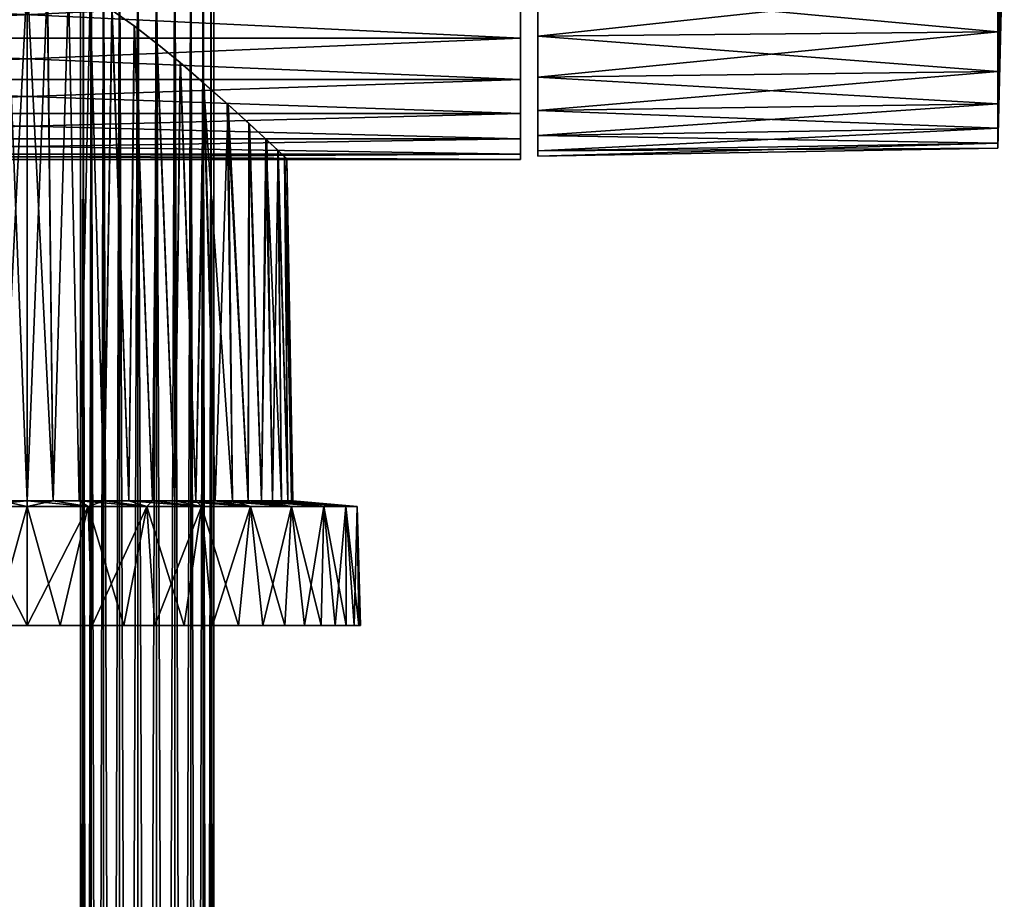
# Model space of a CAD drawing. Header units: millimetres. Extents: x -73 to 73, y -375 to 265.
# Tile 5 of 14: x -1 to 73, y -76 to -10. Entities that reach past the tile are written whole.
import ezdxf

# ---------------------------------------------------------------- set-up
doc = ezdxf.new("R2010")
doc.units = ezdxf.units.MM
doc.header["$LTSCALE"] = 52.148148
for name, color, linetype in [('10', 7, 'CONTINUOUS'), ('11', 7, 'CONTINUOUS'), ('12', 7, 'CONTINUOUS'), ('13', 7, 'CONTINUOUS'), ('23', 7, 'CONTINUOUS'), ('24', 7, 'CONTINUOUS'), ('3', 7, 'CONTINUOUS'), ('38', 7, 'CONTINUOUS'), ('39', 7, 'CONTINUOUS'), ('4', 7, 'CONTINUOUS'), ('5', 7, 'CONTINUOUS'), ('6', 7, 'CONTINUOUS'), ('7', 7, 'CONTINUOUS'), ('8', 7, 'CONTINUOUS'), ('9', 7, 'CONTINUOUS')]:
    doc.layers.add(name, color=color, linetype=linetype)

msp = doc.modelspace()

# ---------------------------------------------------------------- linework, layer by layer
at = {"layer": '10', "color": 7, "linetype": 'CONTINUOUS', "true_color": 0xa2afbf}
for points in [[(0, -46.528, -24.853), (-2.465, -55.45, -24.886), (-4.566, -46.528, -24.43), (0, -46.528, -24.853)], [(-2.465, -55.45, 24.886), (0, -55.45, 25.009), (-4.566, -46.528, 24.43), (-2.465, -55.45, 24.886)], [(0, -55.45, 25.009), (0, -46.528, 24.853), (-4.566, -46.528, 24.43), (0, -55.45, 25.009)], [(0, -55.45, -25.009), (-2.465, -55.45, -24.886), (0, -46.528, -24.853), (0, -55.45, -25.009)]]:
    msp.add_3dface(points, dxfattribs=at)
at = {"layer": '11', "color": 7, "linetype": 'CONTINUOUS', "true_color": 0xa2afbf}
for points in [[(-1.954, -46.098, -19.835), (0, -46.098, -19.931), (-4.566, -46.528, -24.43), (-1.954, -46.098, -19.835)], [(0, -46.098, -19.931), (0, -46.528, -24.853), (-4.566, -46.528, -24.43), (0, -46.098, -19.931)], [(0, -46.528, 24.853), (-1.954, -46.098, 19.835), (-4.566, -46.528, 24.43), (0, -46.528, 24.853)], [(0, -46.098, 19.931), (-1.954, -46.098, 19.835), (0, -46.528, 24.853), (0, -46.098, 19.931)]]:
    msp.add_3dface(points, dxfattribs=at)
at = {"layer": '12', "color": 7, "linetype": 'CONTINUOUS', "true_color": 0xa2afbf}
for points in [[(72.817, -7.519, -18.152), (73.3, 0), (72.817, -10.916, -16.336), (72.817, -7.519, -18.152)], [(72.817, -10.916, -16.336), (73.3, 0), (73.179, -6.949, -6.949), (72.817, -10.916, -16.336)], [(72.817, -13.893, -13.893), (72.817, -10.916, -16.336), (73.179, -6.949, -6.949), (72.817, -13.893, -13.893)]]:
    msp.add_3dface(points, dxfattribs=at)
at = {"layer": '13', "color": 7, "linetype": 'CONTINUOUS', "true_color": 0xa2afbf}
for points in [[(73.3, 0), (72.817, -13.893, -13.893), (73.179, -6.949, -6.949), (73.3, 0)], [(72.817, -13.893, -13.893), (73.3, 0), (72.817, -16.336, -10.916), (72.817, -13.893, -13.893)], [(72.817, -16.336, -10.916), (73.3, 0), (72.817, -18.152, -7.519), (72.817, -16.336, -10.916)], [(72.817, -18.152, -7.519), (73.3, 0), (72.817, -19.27, -3.833), (72.817, -18.152, -7.519)], [(72.817, -19.27, -3.833), (73.3, 0), (72.817, -19.648), (72.817, -19.27, -3.833)], [(72.817, -19.648), (73.3, 0), (72.817, -19.27, 3.833), (72.817, -19.648)], [(72.817, -19.27, 3.833), (73.3, 0), (72.817, -18.152, 7.519), (72.817, -19.27, 3.833)], [(72.817, -18.152, 7.519), (73.3, 0), (72.817, -16.336, 10.916), (72.817, -18.152, 7.519)], [(72.817, -16.336, 10.916), (73.3, 0), (72.817, -13.893, 13.893), (72.817, -16.336, 10.916)], [(72.817, -13.893, 13.893), (73.3, 0), (72.817, -10.916, 16.336), (72.817, -13.893, 13.893)], [(72.817, -10.916, 16.336), (73.3, 0), (72.817, -7.519, 18.152), (72.817, -10.916, 16.336)]]:
    msp.add_3dface(points, dxfattribs=at)
at = {"layer": '23', "color": 7, "linetype": 'CONTINUOUS', "true_color": 0xa2afbf}
for points in [[(72.817, -7.519, -18.152), (72.817, -10.916, -16.336), (38.3, -7.749, -18.709), (72.817, -7.519, -18.152)], [(38.3, -7.749, -18.709), (72.817, -10.916, -16.336), (38.3, -11.25, -16.837), (38.3, -7.749, -18.709)], [(72.817, -10.916, -16.336), (72.817, -13.893, -13.893), (38.3, -11.25, -16.837), (72.817, -10.916, -16.336)], [(38.3, -11.25, -16.837), (72.817, -13.893, -13.893), (38.3, -14.319, -14.319), (38.3, -11.25, -16.837)]]:
    msp.add_3dface(points, dxfattribs=at)
at = {"layer": '24', "color": 7, "linetype": 'CONTINUOUS', "true_color": 0xa2afbf}
for points in [[(72.817, -10.916, 16.336), (72.817, -7.519, 18.152), (38.3, -11.25, 16.837), (72.817, -10.916, 16.336)], [(38.3, -11.25, 16.837), (72.817, -7.519, 18.152), (38.3, -7.749, 18.709), (38.3, -11.25, 16.837)], [(72.817, -13.893, 13.893), (72.817, -10.916, 16.336), (38.3, -14.319, 14.319), (72.817, -13.893, 13.893)], [(38.3, -14.319, 14.319), (72.817, -10.916, 16.336), (38.3, -11.25, 16.837), (38.3, -14.319, 14.319)], [(72.817, -13.893, -13.893), (72.817, -16.336, -10.916), (38.3, -14.319, -14.319), (72.817, -13.893, -13.893)], [(72.817, -16.336, 10.916), (72.817, -13.893, 13.893), (38.3, -16.837, 11.25), (72.817, -16.336, 10.916)], [(38.3, -16.837, 11.25), (72.817, -13.893, 13.893), (38.3, -14.319, 14.319), (38.3, -16.837, 11.25)], [(38.3, -14.319, -14.319), (72.817, -16.336, -10.916), (38.3, -16.837, -11.25), (38.3, -14.319, -14.319)], [(72.817, -16.336, -10.916), (72.817, -18.152, -7.519), (38.3, -16.837, -11.25), (72.817, -16.336, -10.916)], [(72.817, -18.152, 7.519), (72.817, -16.336, 10.916), (38.3, -18.709, 7.749), (72.817, -18.152, 7.519)], [(38.3, -18.709, 7.749), (72.817, -16.336, 10.916), (38.3, -16.837, 11.25), (38.3, -18.709, 7.749)], [(38.3, -16.837, -11.25), (72.817, -18.152, -7.519), (38.3, -18.709, -7.749), (38.3, -16.837, -11.25)], [(72.817, -18.152, -7.519), (72.817, -19.27, -3.833), (38.3, -18.709, -7.749), (72.817, -18.152, -7.519)], [(72.817, -19.27, 3.833), (72.817, -18.152, 7.519), (38.3, -19.861, 3.951), (72.817, -19.27, 3.833)], [(38.3, -19.861, 3.951), (72.817, -18.152, 7.519), (38.3, -18.709, 7.749), (38.3, -19.861, 3.951)], [(38.3, -18.709, -7.749), (72.817, -19.27, -3.833), (38.3, -19.861, -3.951), (38.3, -18.709, -7.749)], [(72.817, -19.27, -3.833), (72.817, -19.648), (38.3, -19.861, -3.951), (72.817, -19.27, -3.833)], [(72.817, -19.648), (72.817, -19.27, 3.833), (38.3, -20.25), (72.817, -19.648)], [(38.3, -20.25), (72.817, -19.27, 3.833), (38.3, -19.861, 3.951), (38.3, -20.25)], [(38.3, -19.861, -3.951), (72.817, -19.648), (38.3, -20.25), (38.3, -19.861, -3.951)]]:
    msp.add_3dface(points, dxfattribs=at)
at = {"layer": '3', "color": 7, "linetype": 'CONTINUOUS', "true_color": 0xa2afbf}
for points in [[(4, -375), (4, 0), (4.203, 0, -1.409), (4, -375)], [(4, -375), (4.203, 0, -1.409), (4.203, -375, -1.409), (4, -375)], [(4.203, 0, -1.409), (4.794, 0, -2.703), (4.203, -375, -1.409), (4.203, 0, -1.409)], [(4.203, -375, -1.409), (4.794, 0, -2.703), (4.794, -375, -2.703), (4.203, -375, -1.409)], [(4.794, 0, -2.703), (5.726, 0, -3.779), (4.794, -375, -2.703), (4.794, 0, -2.703)], [(4.794, -375, -2.703), (5.726, 0, -3.779), (5.726, -375, -3.779), (4.794, -375, -2.703)], [(5.726, 0, -3.779), (6.923, 0, -4.548), (5.726, -375, -3.779), (5.726, 0, -3.779)], [(5.726, -375, -3.779), (6.923, 0, -4.548), (6.923, -375, -4.548), (5.726, -375, -3.779)], [(6.923, 0, -4.548), (8.288, 0, -4.949), (6.923, -375, -4.548), (6.923, 0, -4.548)], [(6.923, -375, -4.548), (8.288, 0, -4.949), (8.288, -375, -4.949), (6.923, -375, -4.548)], [(8.288, 0, -4.949), (9.712, 0, -4.949), (8.288, -375, -4.949), (8.288, 0, -4.949)], [(8.288, -375, -4.949), (9.712, 0, -4.949), (9.712, -375, -4.949), (8.288, -375, -4.949)], [(9.712, 0, -4.949), (11.077, 0, -4.548), (9.712, -375, -4.949), (9.712, 0, -4.949)], [(9.712, -375, -4.949), (11.077, 0, -4.548), (11.077, -375, -4.548), (9.712, -375, -4.949)], [(11.077, 0, -4.548), (12.274, 0, -3.779), (11.077, -375, -4.548), (11.077, 0, -4.548)], [(11.077, -375, -4.548), (12.274, 0, -3.779), (12.274, -375, -3.779), (11.077, -375, -4.548)], [(12.274, 0, -3.779), (13.206, 0, -2.703), (12.274, -375, -3.779), (12.274, 0, -3.779)], [(12.274, -375, -3.779), (13.206, 0, -2.703), (13.206, -375, -2.703), (12.274, -375, -3.779)], [(13.206, 0, -2.703), (13.797, 0, -1.409), (13.206, -375, -2.703), (13.206, 0, -2.703)], [(13.206, -375, -2.703), (13.797, 0, -1.409), (13.797, -375, -1.409), (13.206, -375, -2.703)], [(14, 0), (14, -375), (13.797, -375, -1.409), (14, 0)], [(13.797, 0, -1.409), (14, 0), (13.797, -375, -1.409), (13.797, 0, -1.409)]]:
    msp.add_3dface(points, dxfattribs=at)
at = {"layer": '38', "color": 7, "linetype": 'CONTINUOUS', "true_color": 0xa2afbf}
for points in [[(-37, -7.845, 18.94), (-37, -11.389, 17.045), (37, -7.845, 18.94), (-37, -7.845, 18.94)], [(37, -7.845, 18.94), (-37, -11.389, 17.045), (37, -11.389, 17.045), (37, -7.845, 18.94)], [(-37, -11.389, 17.045), (-37, -14.496, 14.496), (37, -11.389, 17.045), (-37, -11.389, 17.045)], [(37, -11.389, 17.045), (-37, -14.496, 14.496), (37, -14.496, 14.496), (37, -11.389, 17.045)], [(-37, -14.496, 14.496), (-37, -17.045, 11.389), (37, -14.496, 14.496), (-37, -14.496, 14.496)], [(37, -14.496, 14.496), (-37, -17.045, 11.389), (37, -17.045, 11.389), (37, -14.496, 14.496)], [(-37, -17.045, 11.389), (-37, -18.94, 7.845), (37, -17.045, 11.389), (-37, -17.045, 11.389)], [(37, -17.045, 11.389), (-37, -18.94, 7.845), (37, -18.94, 7.845), (37, -17.045, 11.389)], [(-37, -18.94, 7.845), (-37, -20.106, 3.999), (37, -18.94, 7.845), (-37, -18.94, 7.845)], [(37, -18.94, 7.845), (-37, -20.106, 3.999), (37, -20.106, 3.999), (37, -18.94, 7.845)], [(-37, -20.106, 3.999), (-37, -20.5), (37, -20.106, 3.999), (-37, -20.106, 3.999)], [(37, -20.106, 3.999), (-37, -20.5), (37, -20.5), (37, -20.106, 3.999)]]:
    msp.add_3dface(points, dxfattribs=at)
at = {"layer": '39', "color": 7, "linetype": 'CONTINUOUS', "true_color": 0xa2afbf}
for points in [[(37, -7.845, -18.94), (37, -11.389, -17.045), (-37, -7.845, -18.94), (37, -7.845, -18.94)], [(-37, -7.845, -18.94), (37, -11.389, -17.045), (-37, -11.389, -17.045), (-37, -7.845, -18.94)], [(37, -11.389, -17.045), (37, -14.496, -14.496), (-37, -11.389, -17.045), (37, -11.389, -17.045)], [(-37, -11.389, -17.045), (37, -14.496, -14.496), (-37, -14.496, -14.496), (-37, -11.389, -17.045)], [(37, -14.496, -14.496), (37, -17.045, -11.389), (-37, -14.496, -14.496), (37, -14.496, -14.496)], [(-37, -14.496, -14.496), (37, -17.045, -11.389), (-37, -17.045, -11.389), (-37, -14.496, -14.496)], [(37, -17.045, -11.389), (37, -18.94, -7.845), (-37, -17.045, -11.389), (37, -17.045, -11.389)], [(-37, -17.045, -11.389), (37, -18.94, -7.845), (-37, -18.94, -7.845), (-37, -17.045, -11.389)], [(37, -18.94, -7.845), (37, -20.106, -3.999), (-37, -18.94, -7.845), (37, -18.94, -7.845)], [(-37, -18.94, -7.845), (37, -20.106, -3.999), (-37, -20.106, -3.999), (-37, -18.94, -7.845)], [(37, -20.5), (-37, -20.5), (-37, -20.106, -3.999), (37, -20.5)], [(37, -20.106, -3.999), (37, -20.5), (-37, -20.106, -3.999), (37, -20.106, -3.999)]]:
    msp.add_3dface(points, dxfattribs=at)
at = {"layer": '4', "color": 7, "linetype": 'CONTINUOUS', "true_color": 0xa2afbf}
for points in [[(4.203, 0, 1.409), (4, 0), (4.203, -375, 1.409), (4.203, 0, 1.409)], [(4.203, -375, 1.409), (4, 0), (4, -375), (4.203, -375, 1.409)], [(4.794, 0, 2.703), (4.203, 0, 1.409), (4.794, -375, 2.703), (4.794, 0, 2.703)], [(4.794, -375, 2.703), (4.203, 0, 1.409), (4.203, -375, 1.409), (4.794, -375, 2.703)], [(5.726, 0, 3.779), (4.794, 0, 2.703), (5.726, -375, 3.779), (5.726, 0, 3.779)], [(5.726, -375, 3.779), (4.794, 0, 2.703), (4.794, -375, 2.703), (5.726, -375, 3.779)], [(6.923, 0, 4.548), (5.726, 0, 3.779), (6.923, -375, 4.548), (6.923, 0, 4.548)], [(6.923, -375, 4.548), (5.726, 0, 3.779), (5.726, -375, 3.779), (6.923, -375, 4.548)], [(8.288, 0, 4.949), (6.923, 0, 4.548), (8.288, -375, 4.949), (8.288, 0, 4.949)], [(8.288, -375, 4.949), (6.923, 0, 4.548), (6.923, -375, 4.548), (8.288, -375, 4.949)], [(9.712, 0, 4.949), (8.288, 0, 4.949), (9.712, -375, 4.949), (9.712, 0, 4.949)], [(9.712, -375, 4.949), (8.288, 0, 4.949), (8.288, -375, 4.949), (9.712, -375, 4.949)], [(11.077, 0, 4.548), (9.712, 0, 4.949), (11.077, -375, 4.548), (11.077, 0, 4.548)], [(11.077, -375, 4.548), (9.712, 0, 4.949), (9.712, -375, 4.949), (11.077, -375, 4.548)], [(12.274, 0, 3.779), (11.077, 0, 4.548), (12.274, -375, 3.779), (12.274, 0, 3.779)], [(12.274, -375, 3.779), (11.077, 0, 4.548), (11.077, -375, 4.548), (12.274, -375, 3.779)], [(13.206, 0, 2.703), (12.274, 0, 3.779), (13.206, -375, 2.703), (13.206, 0, 2.703)], [(13.206, -375, 2.703), (12.274, 0, 3.779), (12.274, -375, 3.779), (13.206, -375, 2.703)], [(13.797, 0, 1.409), (13.206, 0, 2.703), (13.797, -375, 1.409), (13.797, 0, 1.409)], [(13.797, -375, 1.409), (13.206, 0, 2.703), (13.206, -375, 2.703), (13.797, -375, 1.409)], [(14, 0), (13.797, 0, 1.409), (14, -375), (14, 0)], [(14, -375), (13.797, 0, 1.409), (13.797, -375, 1.409), (14, -375)]]:
    msp.add_3dface(points, dxfattribs=at)
at = {"layer": '5', "color": 7, "linetype": 'CONTINUOUS', "true_color": 0xa2afbf}
for points in [[(-2.465, -55.45, -24.886), (0, -55.45, -25.009), (-2.465, -55.45, 24.886), (-2.465, -55.45, -24.886)], [(-2.465, -55.45, 24.886), (0, -55.45, -25.009), (0, -55.45, 25.009), (-2.465, -55.45, 24.886)], [(0, -55.45, 25.009), (0, -55.45, -25.009), (2.465, -55.45, -24.886), (0, -55.45, 25.009)], [(2.465, -55.45, 24.886), (0, -55.45, 25.009), (2.465, -55.45, -24.886), (2.465, -55.45, 24.886)], [(4.881, -55.45, 24.528), (2.465, -55.45, 24.886), (4.881, -55.45, -24.528), (4.881, -55.45, 24.528)], [(4.881, -55.45, -24.528), (2.465, -55.45, 24.886), (2.465, -55.45, -24.886), (4.881, -55.45, -24.528)], [(7.257, -55.45, 23.932), (4.881, -55.45, 24.528), (7.257, -55.45, -23.932), (7.257, -55.45, 23.932)], [(7.257, -55.45, -23.932), (4.881, -55.45, 24.528), (4.881, -55.45, -24.528), (7.257, -55.45, -23.932)], [(9.573, -55.45, 23.104), (7.257, -55.45, 23.932), (9.573, -55.45, -23.104), (9.573, -55.45, 23.104)], [(9.573, -55.45, -23.104), (7.257, -55.45, 23.932), (7.257, -55.45, -23.932), (9.573, -55.45, -23.104)], [(11.786, -55.45, 22.057), (9.573, -55.45, 23.104), (11.786, -55.45, -22.057), (11.786, -55.45, 22.057)], [(11.786, -55.45, -22.057), (9.573, -55.45, 23.104), (9.573, -55.45, -23.104), (11.786, -55.45, -22.057)], [(13.896, -55.45, 20.792), (11.786, -55.45, 22.057), (13.896, -55.45, -20.792), (13.896, -55.45, 20.792)], [(13.896, -55.45, -20.792), (11.786, -55.45, 22.057), (11.786, -55.45, -22.057), (13.896, -55.45, -20.792)], [(15.862, -55.45, 19.334), (13.896, -55.45, 20.792), (15.862, -55.45, -19.334), (15.862, -55.45, 19.334)], [(15.862, -55.45, -19.334), (13.896, -55.45, 20.792), (13.896, -55.45, -20.792), (15.862, -55.45, -19.334)], [(17.686, -55.45, 17.681), (15.862, -55.45, 19.334), (17.686, -55.45, -17.681), (17.686, -55.45, 17.681)], [(17.686, -55.45, -17.681), (15.862, -55.45, 19.334), (15.862, -55.45, -19.334), (17.686, -55.45, -17.681)], [(19.329, -55.45, 15.869), (17.686, -55.45, 17.681), (19.329, -55.45, -15.869), (19.329, -55.45, 15.869)], [(19.329, -55.45, -15.869), (17.686, -55.45, 17.681), (17.686, -55.45, -17.681), (19.329, -55.45, -15.869)], [(20.795, -55.45, 13.892), (19.329, -55.45, 15.869), (20.795, -55.45, -13.892), (20.795, -55.45, 13.892)], [(20.795, -55.45, -13.892), (19.329, -55.45, 15.869), (19.329, -55.45, -15.869), (20.795, -55.45, -13.892)], [(22.054, -55.45, 11.793), (20.795, -55.45, 13.892), (22.054, -55.45, -11.793), (22.054, -55.45, 11.793)], [(22.054, -55.45, -11.793), (20.795, -55.45, 13.892), (20.795, -55.45, -13.892), (22.054, -55.45, -11.793)], [(23.105, -55.45, 9.568), (22.054, -55.45, 11.793), (23.105, -55.45, -9.568), (23.105, -55.45, 9.568)], [(23.105, -55.45, -9.568), (22.054, -55.45, 11.793), (22.054, -55.45, -11.793), (23.105, -55.45, -9.568)], [(23.931, -55.45, 7.263), (23.105, -55.45, 9.568), (23.931, -55.45, -7.263), (23.931, -55.45, 7.263)], [(23.931, -55.45, -7.263), (23.105, -55.45, 9.568), (23.105, -55.45, -9.568), (23.931, -55.45, -7.263)], [(24.527, -55.45, 4.878), (23.931, -55.45, 7.263), (24.527, -55.45, -4.878), (24.527, -55.45, 4.878)], [(24.527, -55.45, -4.878), (23.931, -55.45, 7.263), (23.931, -55.45, -7.263), (24.527, -55.45, -4.878)], [(24.888, -55.45, 2.453), (24.527, -55.45, 4.878), (24.888, -55.45, -2.453), (24.888, -55.45, 2.453)], [(24.888, -55.45, -2.453), (24.527, -55.45, 4.878), (24.527, -55.45, -4.878), (24.888, -55.45, -2.453)], [(25.008, -55.45), (24.888, -55.45, 2.453), (24.888, -55.45, -2.453), (25.008, -55.45)]]:
    msp.add_3dface(points, dxfattribs=at)
at = {"layer": '6', "color": 7, "linetype": 'CONTINUOUS', "true_color": 0xa2afbf}
for points in [[(0, -6.909, 19.247), (0, -46.098, 19.931), (1.954, -46.098, 19.835), (0, -6.909, 19.247)], [(1.511, -7.067, 19.191), (0, -6.909, 19.247), (1.954, -46.098, 19.835), (1.511, -7.067, 19.191)], [(0, -6.909, -19.247), (1.517, -7.069, -19.19), (0, -46.098, -19.931), (0, -6.909, -19.247)], [(0, -46.098, -19.931), (1.517, -7.069, -19.19), (1.954, -46.098, -19.835), (0, -46.098, -19.931)], [(3.09, -7.543, 19.009), (1.511, -7.067, 19.191), (1.954, -46.098, 19.835), (3.09, -7.543, 19.009)], [(1.517, -7.069, -19.19), (3.101, -7.547, -19.007), (1.954, -46.098, -19.835), (1.517, -7.069, -19.19)], [(3.888, -46.098, 19.548), (3.09, -7.543, 19.009), (1.954, -46.098, 19.835), (3.888, -46.098, 19.548)], [(1.954, -46.098, -19.835), (3.101, -7.547, -19.007), (3.888, -46.098, -19.548), (1.954, -46.098, -19.835)], [(4.716, -8.306, 18.686), (3.09, -7.543, 19.009), (3.888, -46.098, 19.548), (4.716, -8.306, 18.686)], [(3.101, -7.547, -19.007), (4.73, -8.314, -18.683), (3.888, -46.098, -19.548), (3.101, -7.547, -19.007)], [(5.786, -46.098, 19.073), (4.716, -8.306, 18.686), (3.888, -46.098, 19.548), (5.786, -46.098, 19.073)], [(3.888, -46.098, -19.548), (4.73, -8.314, -18.683), (5.786, -46.098, -19.073), (3.888, -46.098, -19.548)], [(6.356, -9.305, 18.212), (4.716, -8.306, 18.686), (5.786, -46.098, 19.073), (6.356, -9.305, 18.212)], [(4.73, -8.314, -18.683), (6.375, -9.317, -18.206), (5.786, -46.098, -19.073), (4.73, -8.314, -18.683)], [(7.627, -46.098, 18.414), (6.356, -9.305, 18.212), (5.786, -46.098, 19.073), (7.627, -46.098, 18.414)], [(5.786, -46.098, -19.073), (6.375, -9.317, -18.206), (7.627, -46.098, -18.414), (5.786, -46.098, -19.073)], [(8.023, -10.475, 17.564), (6.356, -9.305, 18.212), (7.627, -46.098, 18.414), (8.023, -10.475, 17.564)], [(6.375, -9.317, -18.206), (8.049, -10.494, -17.552), (7.627, -46.098, -18.414), (6.375, -9.317, -18.206)], [(9.396, -46.098, 17.578), (8.023, -10.475, 17.564), (7.627, -46.098, 18.414), (9.396, -46.098, 17.578)], [(7.627, -46.098, -18.414), (8.049, -10.494, -17.552), (9.396, -46.098, -17.578), (7.627, -46.098, -18.414)], [(9.727, -11.791, 16.707), (8.023, -10.475, 17.564), (9.396, -46.098, 17.578), (9.727, -11.791, 16.707)], [(8.049, -10.494, -17.552), (9.761, -11.818, -16.688), (9.396, -46.098, -17.578), (8.049, -10.494, -17.552)], [(11.073, -46.098, 16.572), (9.727, -11.791, 16.707), (9.396, -46.098, 17.578), (11.073, -46.098, 16.572)], [(11.465, -13.226, 15.597), (9.727, -11.791, 16.707), (11.073, -46.098, 16.572), (11.465, -13.226, 15.597)], [(9.396, -46.098, -17.578), (9.761, -11.818, -16.688), (11.073, -46.098, -16.572), (9.396, -46.098, -17.578)], [(9.761, -11.818, -16.688), (11.506, -13.261, -15.567), (11.073, -46.098, -16.572), (9.761, -11.818, -16.688)], [(12.644, -46.098, 15.407), (11.465, -13.226, 15.597), (11.073, -46.098, 16.572), (12.644, -46.098, 15.407)], [(11.073, -46.098, -16.572), (11.506, -13.261, -15.567), (12.644, -46.098, -15.407), (11.073, -46.098, -16.572)], [(13.238, -14.76, 14.16), (11.465, -13.226, 15.597), (12.644, -46.098, 15.407), (13.238, -14.76, 14.16)], [(11.506, -13.261, -15.567), (13.285, -14.801, -14.117), (12.644, -46.098, -15.407), (11.506, -13.261, -15.567)], [(14.094, -46.098, 14.094), (13.238, -14.76, 14.16), (12.644, -46.098, 15.407), (14.094, -46.098, 14.094)], [(15.006, -16.322, 12.314), (13.238, -14.76, 14.16), (15.407, -46.098, 12.644), (15.006, -16.322, 12.314)], [(15.407, -46.098, 12.644), (13.238, -14.76, 14.16), (14.094, -46.098, 14.094), (15.407, -46.098, 12.644)], [(12.644, -46.098, -15.407), (13.285, -14.801, -14.117), (14.094, -46.098, -14.094), (12.644, -46.098, -15.407)], [(13.285, -14.801, -14.117), (15.065, -16.374, -12.243), (14.094, -46.098, -14.094), (13.285, -14.801, -14.117)], [(14.094, -46.098, -14.094), (15.065, -16.374, -12.243), (15.407, -46.098, -12.644), (14.094, -46.098, -14.094)], [(16.617, -17.787, 10.085), (15.006, -16.322, 12.314), (16.572, -46.098, 11.073), (16.617, -17.787, 10.085)], [(16.572, -46.098, 11.073), (15.006, -16.322, 12.314), (15.407, -46.098, 12.644), (16.572, -46.098, 11.073)], [(15.065, -16.374, -12.243), (16.682, -17.847, -9.977), (16.572, -46.098, -11.073), (15.065, -16.374, -12.243)], [(15.407, -46.098, -12.644), (15.065, -16.374, -12.243), (16.572, -46.098, -11.073), (15.407, -46.098, -12.644)], [(17.578, -46.098, 9.396), (16.617, -17.787, 10.085), (16.572, -46.098, 11.073), (17.578, -46.098, 9.396)], [(16.572, -46.098, -11.073), (16.682, -17.847, -9.977), (17.578, -46.098, -9.396), (16.572, -46.098, -11.073)], [(17.913, -18.984, 7.598), (16.617, -17.787, 10.085), (17.578, -46.098, 9.396), (17.913, -18.984, 7.598)], [(16.682, -17.847, -9.977), (17.968, -19.035, -7.47), (17.578, -46.098, -9.396), (16.682, -17.847, -9.977)], [(18.414, -46.098, 7.627), (17.913, -18.984, 7.598), (17.578, -46.098, 9.396), (18.414, -46.098, 7.627)], [(17.578, -46.098, -9.396), (17.968, -19.035, -7.47), (18.414, -46.098, -7.627), (17.578, -46.098, -9.396)], [(18.798, -19.808, 5.082), (17.913, -18.984, 7.598), (19.073, -46.098, 5.786), (18.798, -19.808, 5.082)], [(19.073, -46.098, 5.786), (17.913, -18.984, 7.598), (18.414, -46.098, 7.627), (19.073, -46.098, 5.786)], [(17.968, -19.035, -7.47), (18.832, -19.841, -4.956), (18.414, -46.098, -7.627), (17.968, -19.035, -7.47)], [(18.414, -46.098, -7.627), (18.832, -19.841, -4.956), (19.073, -46.098, -5.786), (18.414, -46.098, -7.627)], [(19.311, -20.29, 2.565), (18.798, -19.808, 5.082), (19.548, -46.098, 3.888), (19.311, -20.29, 2.565)], [(19.548, -46.098, 3.888), (18.798, -19.808, 5.082), (19.073, -46.098, 5.786), (19.548, -46.098, 3.888)], [(18.832, -19.841, -4.956), (19.327, -20.305, -2.444), (19.548, -46.098, -3.888), (18.832, -19.841, -4.956)], [(19.073, -46.098, -5.786), (18.832, -19.841, -4.956), (19.548, -46.098, -3.888), (19.073, -46.098, -5.786)], [(19.484, -20.45, 0.062), (19.311, -20.29, 2.565), (19.835, -46.098, 1.954), (19.484, -20.45, 0.062)], [(19.835, -46.098, 1.954), (19.311, -20.29, 2.565), (19.548, -46.098, 3.888), (19.835, -46.098, 1.954)], [(19.327, -20.305, -2.444), (19.484, -20.45, 0.062), (19.835, -46.098, -1.954), (19.327, -20.305, -2.444)], [(19.548, -46.098, -3.888), (19.327, -20.305, -2.444), (19.835, -46.098, -1.954), (19.548, -46.098, -3.888)], [(19.835, -46.098, -1.954), (19.484, -20.45, 0.062), (19.931, -46.098), (19.835, -46.098, -1.954)], [(19.931, -46.098), (19.484, -20.45, 0.062), (19.835, -46.098, 1.954), (19.931, -46.098)]]:
    msp.add_3dface(points, dxfattribs=at)
at = {"layer": '7', "color": 7, "linetype": 'CONTINUOUS', "true_color": 0xa2afbf}
for points in [[(0, -6.909, -19.247), (0, -46.098, -19.931), (-1.954, -46.098, -19.835), (0, -6.909, -19.247)], [(-1.511, -7.067, -19.191), (0, -6.909, -19.247), (-1.954, -46.098, -19.835), (-1.511, -7.067, -19.191)], [(0, -46.098, 19.931), (-1.518, -7.069, 19.19), (-1.954, -46.098, 19.835), (0, -46.098, 19.931)], [(0, -46.098, 19.931), (0, -6.909, 19.247), (-1.518, -7.069, 19.19), (0, -46.098, 19.931)]]:
    msp.add_3dface(points, dxfattribs=at)
at = {"layer": '8', "color": 7, "linetype": 'CONTINUOUS', "true_color": 0xa2afbf}
for points in [[(2.465, -55.45, -24.886), (0, -55.45, -25.009), (4.566, -46.528, -24.43), (2.465, -55.45, -24.886)], [(4.566, -46.528, -24.43), (0, -55.45, -25.009), (0, -46.528, -24.853), (4.566, -46.528, -24.43)], [(0, -55.45, 25.009), (2.465, -55.45, 24.886), (0, -46.528, 24.853), (0, -55.45, 25.009)], [(0, -46.528, 24.853), (2.465, -55.45, 24.886), (4.566, -46.528, 24.43), (0, -46.528, 24.853)], [(2.465, -55.45, 24.886), (4.881, -55.45, 24.528), (4.566, -46.528, 24.43), (2.465, -55.45, 24.886)], [(4.881, -55.45, -24.528), (2.465, -55.45, -24.886), (4.566, -46.528, -24.43), (4.881, -55.45, -24.528)], [(4.881, -55.45, 24.528), (7.257, -55.45, 23.932), (4.566, -46.528, 24.43), (4.881, -55.45, 24.528)], [(4.566, -46.528, 24.43), (7.257, -55.45, 23.932), (8.977, -46.528, 23.175), (4.566, -46.528, 24.43)], [(8.977, -46.528, -23.175), (4.881, -55.45, -24.528), (4.566, -46.528, -24.43), (8.977, -46.528, -23.175)], [(7.257, -55.45, -23.932), (4.881, -55.45, -24.528), (8.977, -46.528, -23.175), (7.257, -55.45, -23.932)], [(7.257, -55.45, 23.932), (9.573, -55.45, 23.104), (8.977, -46.528, 23.175), (7.257, -55.45, 23.932)], [(9.573, -55.45, -23.104), (7.257, -55.45, -23.932), (8.977, -46.528, -23.175), (9.573, -55.45, -23.104)], [(9.573, -55.45, 23.104), (11.786, -55.45, 22.057), (8.977, -46.528, 23.175), (9.573, -55.45, 23.104)], [(8.977, -46.528, 23.175), (11.786, -55.45, 22.057), (13.083, -46.528, 21.131), (8.977, -46.528, 23.175)], [(13.083, -46.528, -21.131), (9.573, -55.45, -23.104), (8.977, -46.528, -23.175), (13.083, -46.528, -21.131)], [(11.786, -55.45, -22.057), (9.573, -55.45, -23.104), (13.083, -46.528, -21.131), (11.786, -55.45, -22.057)], [(11.786, -55.45, 22.057), (13.896, -55.45, 20.792), (13.083, -46.528, 21.131), (11.786, -55.45, 22.057)], [(13.896, -55.45, -20.792), (11.786, -55.45, -22.057), (13.083, -46.528, -21.131), (13.896, -55.45, -20.792)], [(13.896, -55.45, 20.792), (15.862, -55.45, 19.334), (13.083, -46.528, 21.131), (13.896, -55.45, 20.792)], [(13.083, -46.528, 21.131), (15.862, -55.45, 19.334), (16.743, -46.528, 18.367), (13.083, -46.528, 21.131)], [(16.743, -46.528, -18.367), (13.896, -55.45, -20.792), (13.083, -46.528, -21.131), (16.743, -46.528, -18.367)], [(15.862, -55.45, -19.334), (13.896, -55.45, -20.792), (16.743, -46.528, -18.367), (15.862, -55.45, -19.334)], [(15.862, -55.45, 19.334), (17.686, -55.45, 17.681), (16.743, -46.528, 18.367), (15.862, -55.45, 19.334)], [(17.686, -55.45, -17.681), (15.862, -55.45, -19.334), (16.743, -46.528, -18.367), (17.686, -55.45, -17.681)], [(17.686, -55.45, 17.681), (19.329, -55.45, 15.869), (16.743, -46.528, 18.367), (17.686, -55.45, 17.681)], [(16.743, -46.528, 18.367), (19.329, -55.45, 15.869), (19.833, -46.528, 14.978), (16.743, -46.528, 18.367)], [(19.833, -46.528, -14.978), (17.686, -55.45, -17.681), (16.743, -46.528, -18.367), (19.833, -46.528, -14.978)], [(19.329, -55.45, -15.869), (17.686, -55.45, -17.681), (19.833, -46.528, -14.978), (19.329, -55.45, -15.869)], [(19.329, -55.45, 15.869), (20.795, -55.45, 13.892), (19.833, -46.528, 14.978), (19.329, -55.45, 15.869)], [(20.795, -55.45, -13.892), (19.329, -55.45, -15.869), (19.833, -46.528, -14.978), (20.795, -55.45, -13.892)], [(20.795, -55.45, 13.892), (22.054, -55.45, 11.793), (19.833, -46.528, 14.978), (20.795, -55.45, 13.892)], [(19.833, -46.528, 14.978), (22.054, -55.45, 11.793), (22.247, -46.528, 11.078), (19.833, -46.528, 14.978)], [(22.247, -46.528, -11.078), (20.795, -55.45, -13.892), (19.833, -46.528, -14.978), (22.247, -46.528, -11.078)], [(22.054, -55.45, -11.793), (20.795, -55.45, -13.892), (22.247, -46.528, -11.078), (22.054, -55.45, -11.793)], [(22.054, -55.45, 11.793), (23.105, -55.45, 9.568), (22.247, -46.528, 11.078), (22.054, -55.45, 11.793)], [(23.105, -55.45, -9.568), (22.054, -55.45, -11.793), (22.247, -46.528, -11.078), (23.105, -55.45, -9.568)], [(23.105, -55.45, 9.568), (23.931, -55.45, 7.263), (22.247, -46.528, 11.078), (23.105, -55.45, 9.568)], [(22.247, -46.528, 11.078), (23.931, -55.45, 7.263), (23.904, -46.528, 6.802), (22.247, -46.528, 11.078)], [(23.904, -46.528, -6.802), (23.105, -55.45, -9.568), (22.247, -46.528, -11.078), (23.904, -46.528, -6.802)], [(23.931, -55.45, -7.263), (23.105, -55.45, -9.568), (23.904, -46.528, -6.802), (23.931, -55.45, -7.263)], [(23.931, -55.45, 7.263), (24.527, -55.45, 4.878), (23.904, -46.528, 6.802), (23.931, -55.45, 7.263)], [(24.527, -55.45, 4.878), (24.888, -55.45, 2.453), (23.904, -46.528, 6.802), (24.527, -55.45, 4.878)], [(23.904, -46.528, 6.802), (24.888, -55.45, 2.453), (24.747, -46.528, 2.293), (23.904, -46.528, 6.802)], [(24.527, -55.45, -4.878), (23.931, -55.45, -7.263), (23.904, -46.528, -6.802), (24.527, -55.45, -4.878)], [(24.747, -46.528, -2.293), (24.527, -55.45, -4.878), (23.904, -46.528, -6.802), (24.747, -46.528, -2.293)], [(24.888, -55.45, -2.453), (24.527, -55.45, -4.878), (24.747, -46.528, -2.293), (24.888, -55.45, -2.453)], [(24.888, -55.45, 2.453), (25.008, -55.45), (24.747, -46.528, 2.293), (24.888, -55.45, 2.453)], [(25.008, -55.45), (24.888, -55.45, -2.453), (24.747, -46.528, -2.293), (25.008, -55.45)], [(24.747, -46.528, 2.293), (25.008, -55.45), (24.747, -46.528, -2.293), (24.747, -46.528, 2.293)]]:
    msp.add_3dface(points, dxfattribs=at)
at = {"layer": '9', "color": 7, "linetype": 'CONTINUOUS', "true_color": 0xa2afbf}
for points in [[(1.954, -46.098, 19.835), (0, -46.098, 19.931), (4.566, -46.528, 24.43), (1.954, -46.098, 19.835)], [(0, -46.098, 19.931), (0, -46.528, 24.853), (4.566, -46.528, 24.43), (0, -46.098, 19.931)], [(0, -46.098, -19.931), (1.954, -46.098, -19.835), (0, -46.528, -24.853), (0, -46.098, -19.931)], [(1.954, -46.098, -19.835), (4.566, -46.528, -24.43), (0, -46.528, -24.853), (1.954, -46.098, -19.835)], [(1.954, -46.098, -19.835), (3.888, -46.098, -19.548), (4.566, -46.528, -24.43), (1.954, -46.098, -19.835)], [(3.888, -46.098, 19.548), (1.954, -46.098, 19.835), (4.566, -46.528, 24.43), (3.888, -46.098, 19.548)], [(3.888, -46.098, -19.548), (5.786, -46.098, -19.073), (4.566, -46.528, -24.43), (3.888, -46.098, -19.548)], [(5.786, -46.098, 19.073), (3.888, -46.098, 19.548), (8.977, -46.528, 23.175), (5.786, -46.098, 19.073)], [(3.888, -46.098, 19.548), (4.566, -46.528, 24.43), (8.977, -46.528, 23.175), (3.888, -46.098, 19.548)], [(5.786, -46.098, -19.073), (8.977, -46.528, -23.175), (4.566, -46.528, -24.43), (5.786, -46.098, -19.073)], [(5.786, -46.098, -19.073), (7.627, -46.098, -18.414), (8.977, -46.528, -23.175), (5.786, -46.098, -19.073)], [(7.627, -46.098, 18.414), (5.786, -46.098, 19.073), (8.977, -46.528, 23.175), (7.627, -46.098, 18.414)], [(7.627, -46.098, -18.414), (9.396, -46.098, -17.578), (8.977, -46.528, -23.175), (7.627, -46.098, -18.414)], [(9.396, -46.098, 17.578), (7.627, -46.098, 18.414), (13.083, -46.528, 21.131), (9.396, -46.098, 17.578)], [(7.627, -46.098, 18.414), (8.977, -46.528, 23.175), (13.083, -46.528, 21.131), (7.627, -46.098, 18.414)], [(9.396, -46.098, -17.578), (13.083, -46.528, -21.131), (8.977, -46.528, -23.175), (9.396, -46.098, -17.578)], [(9.396, -46.098, -17.578), (11.073, -46.098, -16.572), (13.083, -46.528, -21.131), (9.396, -46.098, -17.578)], [(11.073, -46.098, 16.572), (9.396, -46.098, 17.578), (13.083, -46.528, 21.131), (11.073, -46.098, 16.572)], [(11.073, -46.098, -16.572), (12.644, -46.098, -15.407), (13.083, -46.528, -21.131), (11.073, -46.098, -16.572)], [(12.644, -46.098, 15.407), (11.073, -46.098, 16.572), (16.743, -46.528, 18.367), (12.644, -46.098, 15.407)], [(11.073, -46.098, 16.572), (13.083, -46.528, 21.131), (16.743, -46.528, 18.367), (11.073, -46.098, 16.572)], [(12.644, -46.098, -15.407), (14.094, -46.098, -14.094), (16.743, -46.528, -18.367), (12.644, -46.098, -15.407)], [(12.644, -46.098, -15.407), (16.743, -46.528, -18.367), (13.083, -46.528, -21.131), (12.644, -46.098, -15.407)], [(14.094, -46.098, 14.094), (12.644, -46.098, 15.407), (16.743, -46.528, 18.367), (14.094, -46.098, 14.094)], [(14.094, -46.098, -14.094), (15.407, -46.098, -12.644), (16.743, -46.528, -18.367), (14.094, -46.098, -14.094)], [(15.407, -46.098, 12.644), (14.094, -46.098, 14.094), (19.833, -46.528, 14.978), (15.407, -46.098, 12.644)], [(14.094, -46.098, 14.094), (16.743, -46.528, 18.367), (19.833, -46.528, 14.978), (14.094, -46.098, 14.094)], [(15.407, -46.098, -12.644), (16.572, -46.098, -11.073), (19.833, -46.528, -14.978), (15.407, -46.098, -12.644)], [(15.407, -46.098, -12.644), (19.833, -46.528, -14.978), (16.743, -46.528, -18.367), (15.407, -46.098, -12.644)], [(16.572, -46.098, 11.073), (15.407, -46.098, 12.644), (19.833, -46.528, 14.978), (16.572, -46.098, 11.073)], [(16.572, -46.098, -11.073), (17.578, -46.098, -9.396), (19.833, -46.528, -14.978), (16.572, -46.098, -11.073)], [(17.578, -46.098, 9.396), (16.572, -46.098, 11.073), (22.247, -46.528, 11.078), (17.578, -46.098, 9.396)], [(16.572, -46.098, 11.073), (19.833, -46.528, 14.978), (22.247, -46.528, 11.078), (16.572, -46.098, 11.073)], [(17.578, -46.098, -9.396), (18.414, -46.098, -7.627), (22.247, -46.528, -11.078), (17.578, -46.098, -9.396)], [(17.578, -46.098, -9.396), (22.247, -46.528, -11.078), (19.833, -46.528, -14.978), (17.578, -46.098, -9.396)], [(18.414, -46.098, 7.627), (17.578, -46.098, 9.396), (22.247, -46.528, 11.078), (18.414, -46.098, 7.627)], [(18.414, -46.098, -7.627), (19.073, -46.098, -5.786), (22.247, -46.528, -11.078), (18.414, -46.098, -7.627)], [(19.073, -46.098, 5.786), (18.414, -46.098, 7.627), (23.904, -46.528, 6.802), (19.073, -46.098, 5.786)], [(18.414, -46.098, 7.627), (22.247, -46.528, 11.078), (23.904, -46.528, 6.802), (18.414, -46.098, 7.627)], [(19.073, -46.098, -5.786), (19.548, -46.098, -3.888), (23.904, -46.528, -6.802), (19.073, -46.098, -5.786)], [(19.073, -46.098, -5.786), (23.904, -46.528, -6.802), (22.247, -46.528, -11.078), (19.073, -46.098, -5.786)], [(19.548, -46.098, 3.888), (19.073, -46.098, 5.786), (23.904, -46.528, 6.802), (19.548, -46.098, 3.888)], [(19.548, -46.098, -3.888), (19.835, -46.098, -1.954), (23.904, -46.528, -6.802), (19.548, -46.098, -3.888)], [(19.835, -46.098, 1.954), (19.548, -46.098, 3.888), (24.747, -46.528, 2.293), (19.835, -46.098, 1.954)], [(19.548, -46.098, 3.888), (23.904, -46.528, 6.802), (24.747, -46.528, 2.293), (19.548, -46.098, 3.888)], [(19.835, -46.098, -1.954), (19.931, -46.098), (24.747, -46.528, -2.293), (19.835, -46.098, -1.954)], [(19.835, -46.098, -1.954), (24.747, -46.528, -2.293), (23.904, -46.528, -6.802), (19.835, -46.098, -1.954)], [(19.931, -46.098), (19.835, -46.098, 1.954), (24.747, -46.528, 2.293), (19.931, -46.098)], [(19.931, -46.098), (24.747, -46.528, 2.293), (24.747, -46.528, -2.293), (19.931, -46.098)]]:
    msp.add_3dface(points, dxfattribs=at)

doc.saveas('drawing.dxf')
